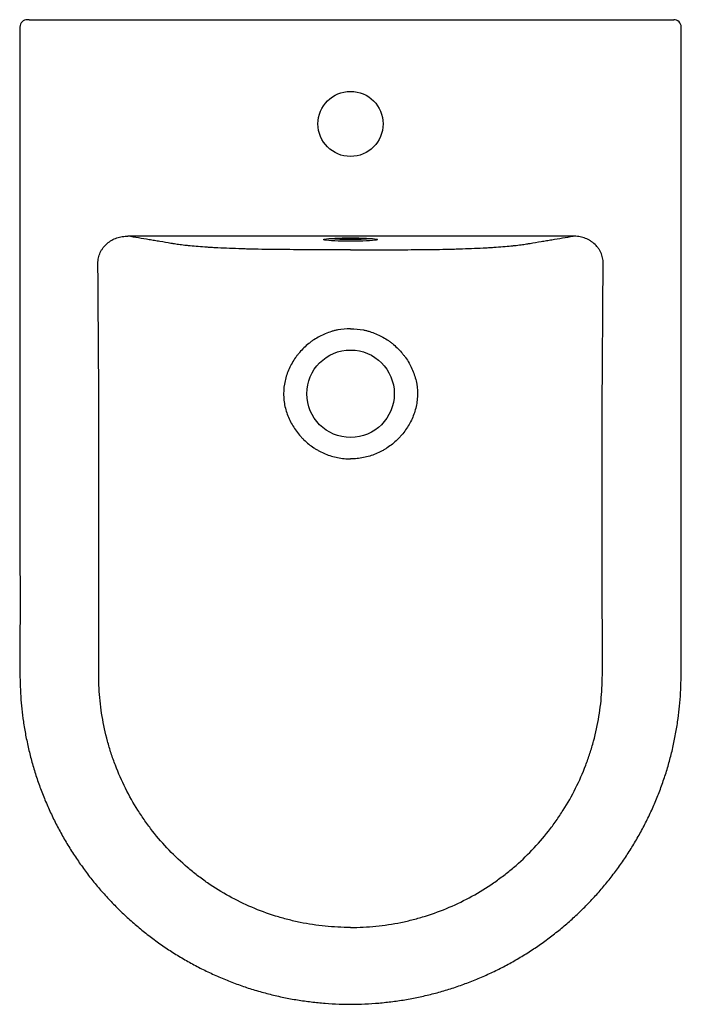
# Model space of a CAD drawing. Header units: millimetres. Extents: x 5033.545 to 5033.901, y 2343.027 to 2343.556.
import ezdxf

# ---------------------------------------------------------------- set-up
doc = ezdxf.new("R2010")
doc.units = ezdxf.units.MM
doc.layers.add('SANINDUSA', color=3, linetype='Continuous')

msp = doc.modelspace()

# ---------------------------------------------------------------- linework, layer by layer
at = {"layer": 'SANINDUSA'}
for p, q in [((5033.550154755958, 2343.55580351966), (5033.549154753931, 2343.55580351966)), ((5033.550154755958, 2343.55580351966), (5033.895583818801, 2343.55580351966)), ((5033.895583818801, 2343.55580351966), (5033.896583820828, 2343.55580351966)), ((5033.842515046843, 2343.439516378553), (5033.603223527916, 2343.439516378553))]:
    msp.add_line(p, q, dxfattribs=at)
at = {"layer": 'SANINDUSA', "flags": 128}
for points in [[(5033.708877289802, 2343.437434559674), (5033.708547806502, 2343.437528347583), (5033.708369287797, 2343.437666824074), (5033.708457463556, 2343.437764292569)], [(5033.708457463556, 2343.437764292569), (5033.708547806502, 2343.437805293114), (5033.709078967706, 2343.43794036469), (5033.709949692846, 2343.43806869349), (5033.711138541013, 2343.438187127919), (5033.712616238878, 2343.4382927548), (5033.714346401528, 2343.43838296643), (5033.716286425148, 2343.438455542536), (5033.718388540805, 2343.438508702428), (5033.720600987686, 2343.438541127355), (5033.72286928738, 2343.438552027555)], [(5033.72286928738, 2343.438552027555), (5033.725137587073, 2343.438541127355), (5033.727350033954, 2343.438508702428), (5033.729452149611, 2343.438455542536), (5033.731392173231, 2343.43838296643), (5033.733122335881, 2343.4382927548), (5033.734600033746, 2343.438187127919), (5033.735788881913, 2343.43806869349), (5033.736659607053, 2343.43794036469), (5033.737190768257, 2343.437805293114), (5033.737267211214, 2343.437771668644)], [(5033.737267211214, 2343.437771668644), (5033.737369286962, 2343.437666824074), (5033.737190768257, 2343.437528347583), (5033.736946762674, 2343.437454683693)], [(5033.736946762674, 2343.437454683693), (5033.736659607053, 2343.437393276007), (5033.735788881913, 2343.437264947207), (5033.734600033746, 2343.437146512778), (5033.733122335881, 2343.437040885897), (5033.731392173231, 2343.436950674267), (5033.729452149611, 2343.436878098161), (5033.727350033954, 2343.436824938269), (5033.725137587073, 2343.436792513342), (5033.72286928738, 2343.436781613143), (5033.720600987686, 2343.436792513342), (5033.718388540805, 2343.436824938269), (5033.716286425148, 2343.436878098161), (5033.714346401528, 2343.436950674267), (5033.712616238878, 2343.437040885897), (5033.711138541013, 2343.437146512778), (5033.709949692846, 2343.437264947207), (5033.709078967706, 2343.437393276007), (5033.708877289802, 2343.437434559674)]]:
    msp.add_lwpolyline(points, dxfattribs=at)
at = {"layer": 'SANINDUSA'}
for centre, radius in [((5033.722869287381, 2343.49980351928), 0.0175), ((5033.72286928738, 2343.35480351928), 0.02349999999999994)]:
    msp.add_circle(centre, radius, dxfattribs=at)
for centre, radius, start, end in [((5033.549154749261, 2343.55180351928), 0.004000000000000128, 90, 180), ((5033.896583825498, 2343.55180351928), 0.004000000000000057, 0, 90), ((5033.72286928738, 2343.593055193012), 0.1552520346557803, 265.8097448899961, 274.1902551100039)]:
    msp.add_arc(centre, radius, start, end, dxfattribs=at)
for points, knots in [([(5033.545154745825, 2343.55180351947), (5033.545175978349, 2343.500516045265), (5033.545213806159, 2343.409142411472), (5033.545013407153, 2343.297726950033), (5033.545323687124, 2343.233608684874), (5033.545073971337, 2343.208802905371), (5033.545177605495, 2343.204040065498), (5033.545194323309, 2343.203271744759)], [0, 0, 0, 0, 0.4414599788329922, 0.7865039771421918, 0.9589948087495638, 0.9933852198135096, 1, 1, 1, 1]), ([(5033.900552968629, 2343.203271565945), (5033.900561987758, 2343.203632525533), (5033.900643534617, 2343.206896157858), (5033.900577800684, 2343.214284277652), (5033.900589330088, 2343.232798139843), (5033.900564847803, 2343.34571283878), (5033.900574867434, 2343.454502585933), (5033.900583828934, 2343.55180351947)], [0, 0, 0, 0, 0.003107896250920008, 0.02810018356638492, 0.06358306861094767, 0.1624740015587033, 0.9999999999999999, 0.9999999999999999, 0.9999999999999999, 0.9999999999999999]), ([(5033.587108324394, 2343.424788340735), (5033.587101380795, 2343.42530206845), (5033.58712334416, 2343.42581354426), (5033.587224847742, 2343.426832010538), (5033.587305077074, 2343.427341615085), (5033.587628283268, 2343.428838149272), (5033.587951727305, 2343.429795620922), (5033.58859240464, 2343.431173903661), (5033.588832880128, 2343.431624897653), (5033.589364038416, 2343.432501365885), (5033.589650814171, 2343.432920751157), (5033.590570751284, 2343.434125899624), (5033.591262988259, 2343.434859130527), (5033.592415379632, 2343.4358575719), (5033.592820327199, 2343.436174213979), (5033.593649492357, 2343.436759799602), (5033.594075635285, 2343.437030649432), (5033.595386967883, 2343.437780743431), (5033.596304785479, 2343.438198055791), (5033.597745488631, 2343.438702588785), (5033.598234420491, 2343.438849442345), (5033.599214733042, 2343.439097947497), (5033.599708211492, 2343.439200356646), (5033.601198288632, 2343.439444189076), (5033.602204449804, 2343.439522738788), (5033.60322352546, 2343.439516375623)], [0, 0, 0, 0, 0.06250000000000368, 0.06250000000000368, 0.1250000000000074, 0.1250000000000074, 0.250000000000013, 0.250000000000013, 0.3125000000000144, 0.3125000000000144, 0.3750000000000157, 0.3750000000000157, 0.5000000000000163, 0.5000000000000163, 0.5625000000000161, 0.5625000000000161, 0.6250000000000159, 0.6250000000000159, 0.7500000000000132, 0.7500000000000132, 0.8125000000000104, 0.8125000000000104, 0.8750000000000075, 0.8750000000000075, 1, 1, 1, 1]), ([(5033.626330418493, 2343.435624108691), (5033.624346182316, 2343.435947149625), (5033.622392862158, 2343.436270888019), (5033.619490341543, 2343.43675711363), (5033.618527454, 2343.436919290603), (5033.616608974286, 2343.437243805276), (5033.615654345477, 2343.4374061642), (5033.610875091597, 2343.438217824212), (5033.607050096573, 2343.438867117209), (5033.60322352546, 2343.439516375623)], [0, 0, 0, 0, 0.2500000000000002, 0.2500000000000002, 0.3750000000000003, 0.3750000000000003, 0.5000000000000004, 0.5000000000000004, 1, 1, 1, 1]), ([(5033.819408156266, 2343.435624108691), (5033.821392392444, 2343.435947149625), (5033.823345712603, 2343.436270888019), (5033.826248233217, 2343.43675711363), (5033.82721112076, 2343.436919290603), (5033.829129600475, 2343.437243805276), (5033.830084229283, 2343.4374061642), (5033.834863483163, 2343.438217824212), (5033.838688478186, 2343.438867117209), (5033.842515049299, 2343.439516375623)], [0, 0, 0, 0, 0.2500000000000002, 0.2500000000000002, 0.3750000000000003, 0.3750000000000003, 0.5000000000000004, 0.5000000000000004, 1, 1, 1, 1]), ([(5033.858630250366, 2343.424788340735), (5033.858637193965, 2343.42530206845), (5033.8586152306, 2343.42581354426), (5033.858513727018, 2343.426832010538), (5033.858433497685, 2343.427341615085), (5033.858110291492, 2343.428838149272), (5033.857786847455, 2343.429795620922), (5033.85714617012, 2343.431173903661), (5033.856905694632, 2343.431624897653), (5033.856374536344, 2343.432501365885), (5033.856087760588, 2343.432920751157), (5033.855167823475, 2343.434125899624), (5033.854475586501, 2343.434859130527), (5033.853323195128, 2343.4358575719), (5033.852918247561, 2343.436174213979), (5033.852089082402, 2343.436759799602), (5033.851662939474, 2343.437030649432), (5033.850351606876, 2343.437780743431), (5033.849433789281, 2343.438198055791), (5033.847993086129, 2343.438702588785), (5033.847504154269, 2343.438849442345), (5033.846523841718, 2343.439097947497), (5033.846030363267, 2343.439200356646), (5033.844540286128, 2343.439444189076), (5033.843534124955, 2343.439522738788), (5033.842515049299, 2343.439516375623)], [0, 0, 0, 0, 0.06250000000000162, 0.06250000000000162, 0.1250000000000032, 0.1250000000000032, 0.2500000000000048, 0.2500000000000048, 0.3125000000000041, 0.3125000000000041, 0.3750000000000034, 0.3750000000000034, 0.4999999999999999, 0.4999999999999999, 0.562499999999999, 0.562499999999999, 0.6249999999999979, 0.6249999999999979, 0.7499999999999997, 0.7499999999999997, 0.8124999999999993, 0.8124999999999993, 0.874999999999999, 0.874999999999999, 1, 1, 1, 1]), ([(5033.72286928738, 2343.432138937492), (5033.720302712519, 2343.432139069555), (5033.717737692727, 2343.43214044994), (5033.712610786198, 2343.432145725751), (5033.71004891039, 2343.43214962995), (5033.704929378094, 2343.432160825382), (5033.702371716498, 2343.432168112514), (5033.697262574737, 2343.432187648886), (5033.694711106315, 2343.432199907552), (5033.689617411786, 2343.432231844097), (5033.687075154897, 2343.432251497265), (5033.683272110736, 2343.432289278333), (5033.682006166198, 2343.432303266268), (5033.679478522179, 2343.43233464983), (5033.67821420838, 2343.43235209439), (5033.674469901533, 2343.432410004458), (5033.672028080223, 2343.432456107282), (5033.669067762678, 2343.432526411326), (5033.668480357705, 2343.43254111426), (5033.667315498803, 2343.432571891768), (5033.66673851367, 2343.432588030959), (5033.665017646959, 2343.432637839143), (5033.663884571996, 2343.432672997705), (5033.660528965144, 2343.432784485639), (5033.658348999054, 2343.432866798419), (5033.65410870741, 2343.433047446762), (5033.652079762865, 2343.43314442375), (5033.64965108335, 2343.433273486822), (5033.649170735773, 2343.433299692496), (5033.648220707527, 2343.433352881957), (5033.647751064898, 2343.43337986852), (5033.646830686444, 2343.433435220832), (5033.646377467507, 2343.433463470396), (5033.645489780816, 2343.433520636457), (5033.645054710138, 2343.433549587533), (5033.642919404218, 2343.433696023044), (5033.641337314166, 2343.433818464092), (5033.638369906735, 2343.434071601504), (5033.636985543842, 2343.434202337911), (5033.635039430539, 2343.43440391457), (5033.634412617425, 2343.434472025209), (5033.633201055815, 2343.434610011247), (5033.632615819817, 2343.434679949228), (5033.630924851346, 2343.434891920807), (5033.629888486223, 2343.435035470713), (5033.628460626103, 2343.435253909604), (5033.62800584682, 2343.435327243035), (5033.62735465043, 2343.4354380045), (5033.627142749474, 2343.435475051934), (5033.626729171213, 2343.435549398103), (5033.626528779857, 2343.435586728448), (5033.626330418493, 2343.435624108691)], [0, 0, 0, 0, 0.06249999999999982, 0.06249999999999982, 0.1249999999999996, 0.1249999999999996, 0.1874999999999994, 0.1874999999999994, 0.2499999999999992, 0.2499999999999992, 0.3124999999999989, 0.3124999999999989, 0.3437499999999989, 0.3437499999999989, 0.3749999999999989, 0.3749999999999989, 0.4374999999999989, 0.4374999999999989, 0.4531249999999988, 0.4531249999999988, 0.4687499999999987, 0.4687499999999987, 0.4999999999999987, 0.4999999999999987, 0.5624999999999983, 0.5624999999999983, 0.6249999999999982, 0.6249999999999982, 0.6406249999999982, 0.6406249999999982, 0.6562499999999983, 0.6562499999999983, 0.6718749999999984, 0.6718749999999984, 0.6874999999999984, 0.6874999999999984, 0.749999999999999, 0.749999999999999, 0.8124999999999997, 0.8124999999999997, 0.8437499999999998, 0.8437499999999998, 0.8749999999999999, 0.8749999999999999, 0.9375, 0.9375, 0.9687500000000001, 0.9687500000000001, 0.984375, 0.984375, 1, 1, 1, 1]), ([(5033.72286928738, 2343.432138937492), (5033.725435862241, 2343.432139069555), (5033.728000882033, 2343.43214044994), (5033.733127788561, 2343.432145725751), (5033.73568966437, 2343.43214962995), (5033.740809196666, 2343.432160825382), (5033.743366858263, 2343.432168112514), (5033.748476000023, 2343.432187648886), (5033.751027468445, 2343.432199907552), (5033.756121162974, 2343.432231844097), (5033.758663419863, 2343.432251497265), (5033.762466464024, 2343.432289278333), (5033.763732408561, 2343.432303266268), (5033.76626005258, 2343.43233464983), (5033.76752436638, 2343.43235209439), (5033.771268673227, 2343.432410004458), (5033.773710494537, 2343.432456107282), (5033.776670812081, 2343.432526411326), (5033.777258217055, 2343.43254111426), (5033.778423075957, 2343.432571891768), (5033.77900006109, 2343.432588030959), (5033.780720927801, 2343.432637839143), (5033.781854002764, 2343.432672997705), (5033.785209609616, 2343.432784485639), (5033.787389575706, 2343.432866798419), (5033.791629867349, 2343.433047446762), (5033.793658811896, 2343.43314442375), (5033.796087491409, 2343.433273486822), (5033.796567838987, 2343.433299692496), (5033.797517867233, 2343.433352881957), (5033.797987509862, 2343.43337986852), (5033.798907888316, 2343.433435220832), (5033.799361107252, 2343.433463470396), (5033.800248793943, 2343.433520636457), (5033.800683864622, 2343.433549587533), (5033.802819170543, 2343.433696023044), (5033.804401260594, 2343.433818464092), (5033.807368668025, 2343.434071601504), (5033.808753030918, 2343.434202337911), (5033.81069914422, 2343.43440391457), (5033.811325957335, 2343.434472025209), (5033.812537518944, 2343.434610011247), (5033.813122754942, 2343.434679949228), (5033.814813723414, 2343.434891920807), (5033.815850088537, 2343.435035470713), (5033.817277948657, 2343.435253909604), (5033.81773272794, 2343.435327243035), (5033.818383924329, 2343.4354380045), (5033.818595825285, 2343.435475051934), (5033.819009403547, 2343.435549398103), (5033.819209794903, 2343.435586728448), (5033.819408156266, 2343.435624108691)], [0, 0, 0, 0, 0.06249999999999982, 0.06249999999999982, 0.1249999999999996, 0.1249999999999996, 0.1874999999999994, 0.1874999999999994, 0.2499999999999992, 0.2499999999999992, 0.3124999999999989, 0.3124999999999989, 0.3437499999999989, 0.3437499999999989, 0.3749999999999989, 0.3749999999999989, 0.4374999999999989, 0.4374999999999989, 0.4531249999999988, 0.4531249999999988, 0.4687499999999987, 0.4687499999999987, 0.4999999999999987, 0.4999999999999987, 0.5624999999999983, 0.5624999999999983, 0.6249999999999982, 0.6249999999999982, 0.6406249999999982, 0.6406249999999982, 0.6562499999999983, 0.6562499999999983, 0.6718749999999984, 0.6718749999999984, 0.6874999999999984, 0.6874999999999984, 0.749999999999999, 0.749999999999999, 0.8124999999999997, 0.8124999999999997, 0.8437499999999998, 0.8437499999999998, 0.8749999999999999, 0.8749999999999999, 0.9375, 0.9375, 0.9687500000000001, 0.9687500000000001, 0.984375, 0.984375, 1, 1, 1, 1]), ([(5033.72286928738, 2343.068000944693), (5033.718291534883, 2343.068001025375), (5033.713747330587, 2343.068233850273), (5033.704723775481, 2343.06914942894), (5033.700244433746, 2343.069832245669), (5033.693574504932, 2343.071196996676), (5033.691359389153, 2343.071708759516), (5033.688049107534, 2343.072562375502), (5033.686947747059, 2343.072861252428), (5033.684749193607, 2343.073487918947), (5033.683651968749, 2343.07381577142), (5033.678205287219, 2343.075518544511), (5033.673950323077, 2343.077089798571), (5033.665640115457, 2343.080640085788), (5033.661584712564, 2343.082618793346), (5033.653672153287, 2343.086980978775), (5033.649815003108, 2343.089364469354), (5033.645122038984, 2343.092606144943), (5033.644188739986, 2343.093268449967), (5033.642340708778, 2343.094615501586), (5033.64142717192, 2343.09529932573), (5033.638717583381, 2343.097381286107), (5033.636952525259, 2343.098809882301), (5033.631779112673, 2343.103215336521), (5033.628492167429, 2343.106311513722), (5033.622240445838, 2343.112820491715), (5033.61927526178, 2343.116232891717), (5033.615071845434, 2343.12159164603), (5033.613711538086, 2343.123418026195), (5033.611733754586, 2343.126219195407), (5033.611085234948, 2343.127162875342), (5033.609816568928, 2343.12905998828), (5033.609195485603, 2343.130014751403), (5033.606155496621, 2343.134819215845), (5033.603932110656, 2343.138760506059), (5033.599891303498, 2343.146833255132), (5033.598074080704, 2343.150964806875), (5033.595656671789, 2343.157306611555), (5033.594902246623, 2343.159444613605), (5033.593848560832, 2343.162688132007), (5033.593510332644, 2343.163775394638), (5033.592860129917, 2343.165962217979), (5033.592547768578, 2343.167063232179), (5033.591057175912, 2343.172581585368), (5033.59009787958, 2343.177014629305), (5033.588628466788, 2343.185916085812), (5033.5881176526, 2343.190384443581), (5033.587682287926, 2343.197113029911), (5033.587592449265, 2343.199360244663), (5033.587549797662, 2343.202174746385), (5033.587544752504, 2343.202737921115), (5033.587541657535, 2343.203864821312), (5033.587543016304, 2343.204428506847), (5033.587543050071, 2343.206119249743), (5033.587543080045, 2343.207246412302), (5033.587543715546, 2343.226408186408), (5033.587546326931, 2343.244442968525), (5033.587553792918, 2343.280512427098), (5033.587554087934, 2343.298547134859), (5033.587581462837, 2343.32559927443), (5033.587595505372, 2343.334616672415), (5033.587584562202, 2343.348142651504), (5033.587577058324, 2343.352651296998), (5033.587538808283, 2343.361668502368), (5033.587507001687, 2343.366177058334), (5033.587439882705, 2343.37519415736), (5033.587406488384, 2343.379702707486), (5033.587346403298, 2343.38871983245), (5033.587317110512, 2343.3932283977), (5033.587227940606, 2343.406754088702), (5033.587168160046, 2343.415771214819), (5033.587108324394, 2343.424788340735)], [0, 0, 0, 0, 0.0312499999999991, 0.0312499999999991, 0.06249999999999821, 0.06249999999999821, 0.0781249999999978, 0.0781249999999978, 0.08593749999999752, 0.08593749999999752, 0.09374999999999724, 0.09374999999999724, 0.1249999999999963, 0.1249999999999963, 0.1562499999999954, 0.1562499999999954, 0.1874999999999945, 0.1874999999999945, 0.1953124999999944, 0.1953124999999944, 0.2031249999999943, 0.2031249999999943, 0.2187499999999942, 0.2187499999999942, 0.2499999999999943, 0.2499999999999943, 0.2812499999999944, 0.2812499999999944, 0.2968749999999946, 0.2968749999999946, 0.3046874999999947, 0.3046874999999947, 0.3124999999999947, 0.3124999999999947, 0.3437499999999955, 0.3437499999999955, 0.3749999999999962, 0.3749999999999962, 0.3906249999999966, 0.3906249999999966, 0.3984374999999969, 0.3984374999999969, 0.4062499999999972, 0.4062499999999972, 0.4374999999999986, 0.4374999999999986, 0.46875, 0.46875, 0.4843750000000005, 0.4843750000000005, 0.4882812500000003, 0.4882812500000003, 0.4921875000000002, 0.4921875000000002, 0.4999999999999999, 0.4999999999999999, 0.6249999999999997, 0.6249999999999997, 0.7499999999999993, 0.7499999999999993, 0.8124999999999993, 0.8124999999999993, 0.8437499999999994, 0.8437499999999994, 0.8749999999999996, 0.8749999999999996, 0.9062499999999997, 0.9062499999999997, 0.9374999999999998, 0.9374999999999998, 1, 1, 1, 1]), ([(5033.72286928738, 2343.068000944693), (5033.727447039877, 2343.068001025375), (5033.731991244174, 2343.068233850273), (5033.741014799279, 2343.06914942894), (5033.745494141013, 2343.069832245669), (5033.752164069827, 2343.071196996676), (5033.754379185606, 2343.071708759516), (5033.757689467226, 2343.072562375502), (5033.7587908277, 2343.072861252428), (5033.760989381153, 2343.073487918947), (5033.762086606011, 2343.07381577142), (5033.767533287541, 2343.075518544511), (5033.771788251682, 2343.077089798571), (5033.780098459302, 2343.080640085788), (5033.784153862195, 2343.082618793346), (5033.792066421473, 2343.086980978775), (5033.795923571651, 2343.089364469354), (5033.800616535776, 2343.092606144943), (5033.801549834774, 2343.093268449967), (5033.803397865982, 2343.094615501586), (5033.804311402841, 2343.09529932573), (5033.807020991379, 2343.097381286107), (5033.808786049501, 2343.098809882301), (5033.813959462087, 2343.103215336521), (5033.817246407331, 2343.106311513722), (5033.823498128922, 2343.112820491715), (5033.826463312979, 2343.116232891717), (5033.830666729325, 2343.12159164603), (5033.832027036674, 2343.123418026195), (5033.834004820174, 2343.126219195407), (5033.834653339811, 2343.127162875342), (5033.835922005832, 2343.12905998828), (5033.836543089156, 2343.130014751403), (5033.839583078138, 2343.134819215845), (5033.841806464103, 2343.138760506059), (5033.845847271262, 2343.146833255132), (5033.847664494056, 2343.150964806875), (5033.850081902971, 2343.157306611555), (5033.850836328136, 2343.159444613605), (5033.851890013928, 2343.162688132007), (5033.852228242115, 2343.163775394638), (5033.852878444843, 2343.165962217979), (5033.853190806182, 2343.167063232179), (5033.854681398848, 2343.172581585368), (5033.855640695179, 2343.177014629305), (5033.857110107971, 2343.185916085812), (5033.857620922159, 2343.190384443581), (5033.858056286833, 2343.197113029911), (5033.858146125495, 2343.199360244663), (5033.858188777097, 2343.202174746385), (5033.858193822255, 2343.202737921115), (5033.858196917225, 2343.203864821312), (5033.858195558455, 2343.204428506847), (5033.858195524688, 2343.206119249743), (5033.858195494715, 2343.207246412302), (5033.858194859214, 2343.226408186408), (5033.858192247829, 2343.244442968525), (5033.858184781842, 2343.280512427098), (5033.858184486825, 2343.298547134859), (5033.858157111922, 2343.32559927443), (5033.858143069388, 2343.334616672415), (5033.858154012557, 2343.348142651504), (5033.858161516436, 2343.352651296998), (5033.858199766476, 2343.361668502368), (5033.858231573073, 2343.366177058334), (5033.858298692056, 2343.37519415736), (5033.858332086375, 2343.379702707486), (5033.858392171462, 2343.38871983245), (5033.858421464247, 2343.3932283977), (5033.858510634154, 2343.406754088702), (5033.858570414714, 2343.415771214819), (5033.858630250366, 2343.424788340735)], [0, 0, 0, 0, 0.03124999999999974, 0.03124999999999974, 0.06249999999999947, 0.06249999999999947, 0.07812499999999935, 0.07812499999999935, 0.08593749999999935, 0.08593749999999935, 0.09374999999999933, 0.09374999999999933, 0.1249999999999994, 0.1249999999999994, 0.1562499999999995, 0.1562499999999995, 0.1874999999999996, 0.1874999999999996, 0.1953124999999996, 0.1953124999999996, 0.2031249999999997, 0.2031249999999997, 0.2187499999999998, 0.2187499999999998, 0.2500000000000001, 0.2500000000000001, 0.2812500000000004, 0.2812500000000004, 0.2968750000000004, 0.2968750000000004, 0.3046875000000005, 0.3046875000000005, 0.3125000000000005, 0.3125000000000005, 0.3437500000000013, 0.3437500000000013, 0.3750000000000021, 0.3750000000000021, 0.3906250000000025, 0.3906250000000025, 0.3984375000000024, 0.3984375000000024, 0.4062500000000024, 0.4062500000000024, 0.4375000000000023, 0.4375000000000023, 0.4687500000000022, 0.4687500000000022, 0.4843750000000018, 0.4843750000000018, 0.4882812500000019, 0.4882812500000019, 0.4921875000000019, 0.4921875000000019, 0.500000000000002, 0.500000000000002, 0.6250000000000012, 0.6250000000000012, 0.7500000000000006, 0.7500000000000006, 0.8125000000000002, 0.8125000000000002, 0.8437500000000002, 0.8437500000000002, 0.8750000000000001, 0.8750000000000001, 0.9062500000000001, 0.9062500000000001, 0.9375000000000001, 0.9375000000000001, 1, 1, 1, 1]), ([(5033.722869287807, 2343.389768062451), (5033.720535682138, 2343.389768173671), (5033.718234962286, 2343.389539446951), (5033.715399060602, 2343.388975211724), (5033.714833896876, 2343.388848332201), (5033.71370764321, 2343.388566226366), (5033.713145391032, 2343.388410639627), (5033.711473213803, 2343.387903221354), (5033.710383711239, 2343.387512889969), (5033.707188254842, 2343.386191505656), (5033.705154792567, 2343.385111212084), (5033.70273420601, 2343.383511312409), (5033.702254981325, 2343.383177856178), (5033.701315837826, 2343.382490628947), (5033.700856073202, 2343.382137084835), (5033.699505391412, 2343.381047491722), (5033.698643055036, 2343.380282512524), (5033.696991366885, 2343.378678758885), (5033.696201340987, 2343.377840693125), (5033.695071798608, 2343.376527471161), (5033.694704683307, 2343.376080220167), (5033.693989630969, 2343.375166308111), (5033.693640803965, 2343.374698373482), (5033.691959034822, 2343.372327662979), (5033.690810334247, 2343.370334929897), (5033.689387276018, 2343.367198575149), (5033.688963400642, 2343.366128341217), (5033.688223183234, 2343.363934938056), (5033.687906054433, 2343.362805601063), (5033.687147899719, 2343.359416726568), (5033.686888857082, 2343.357136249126), (5033.686881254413, 2343.353682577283), (5033.68694258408, 2343.352524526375), (5033.687196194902, 2343.350202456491), (5033.687386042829, 2343.349058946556), (5033.68813265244, 2343.345677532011), (5033.688864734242, 2343.343488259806), (5033.690301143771, 2343.340297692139), (5033.690830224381, 2343.339264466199), (5033.69198034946, 2343.337260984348), (5033.692601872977, 2343.336289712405), (5033.693935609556, 2343.334406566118), (5033.694647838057, 2343.333494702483), (5033.695785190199, 2343.332172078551), (5033.696176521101, 2343.331738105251), (5033.696974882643, 2343.330893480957), (5033.69738252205, 2343.330481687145), (5033.699460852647, 2343.328472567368), (5033.701253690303, 2343.327027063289), (5033.703666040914, 2343.325433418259), (5033.704157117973, 2343.325125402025), (5033.705156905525, 2343.324531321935), (5033.705666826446, 2343.324244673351), (5033.707207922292, 2343.323426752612), (5033.708253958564, 2343.322935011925), (5033.71144678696, 2343.321616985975), (5033.713647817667, 2343.320946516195), (5033.717061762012, 2343.320263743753), (5033.718220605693, 2343.320090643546), (5033.72053814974, 2343.31986108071), (5033.721701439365, 2343.319803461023), (5033.72286928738, 2343.31980351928)], [0, 0, 0, 0, 0.0625000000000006, 0.0625000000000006, 0.07812500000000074, 0.07812500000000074, 0.09375000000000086, 0.09375000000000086, 0.1250000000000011, 0.1250000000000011, 0.1875000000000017, 0.1875000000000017, 0.2031250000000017, 0.2031250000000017, 0.2187500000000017, 0.2187500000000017, 0.2500000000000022, 0.2500000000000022, 0.2812500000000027, 0.2812500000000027, 0.2968750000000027, 0.2968750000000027, 0.3125000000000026, 0.3125000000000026, 0.3750000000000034, 0.3750000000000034, 0.4062500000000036, 0.4062500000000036, 0.4375000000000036, 0.4375000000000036, 0.5000000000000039, 0.5000000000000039, 0.5312500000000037, 0.5312500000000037, 0.5625000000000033, 0.5625000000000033, 0.6250000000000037, 0.6250000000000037, 0.6562500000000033, 0.6562500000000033, 0.6875000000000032, 0.6875000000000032, 0.7187500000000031, 0.7187500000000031, 0.734375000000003, 0.734375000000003, 0.7500000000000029, 0.7500000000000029, 0.8125000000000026, 0.8125000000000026, 0.8281250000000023, 0.8281250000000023, 0.8437500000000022, 0.8437500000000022, 0.8750000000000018, 0.8750000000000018, 0.937500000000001, 0.937500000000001, 0.9687500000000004, 0.9687500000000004, 1, 1, 1, 1]), ([(5033.722869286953, 2343.389768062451), (5033.725202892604, 2343.389768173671), (5033.727503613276, 2343.389539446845), (5033.73033951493, 2343.388975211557), (5033.730904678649, 2343.388848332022), (5033.732030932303, 2343.388566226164), (5033.732593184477, 2343.388410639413), (5033.734265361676, 2343.387903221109), (5033.735354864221, 2343.387512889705), (5033.738550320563, 2343.386191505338), (5033.740583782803, 2343.385111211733), (5033.743004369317, 2343.38351131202), (5033.743483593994, 2343.383177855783), (5033.744422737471, 2343.382490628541), (5033.744882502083, 2343.382137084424), (5033.746233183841, 2343.381047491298), (5033.747095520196, 2343.380282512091), (5033.748747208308, 2343.378678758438), (5033.749537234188, 2343.377840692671), (5033.750666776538, 2343.376527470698), (5033.751033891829, 2343.3760802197), (5033.75174894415, 2343.375166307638), (5033.752097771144, 2343.374698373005), (5033.753779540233, 2343.3723276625), (5033.754928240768, 2343.370334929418), (5033.756351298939, 2343.367198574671), (5033.756775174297, 2343.36612834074), (5033.757515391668, 2343.363934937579), (5033.757832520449, 2343.362805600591), (5033.758590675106, 2343.359416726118), (5033.75884971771, 2343.35713624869), (5033.758857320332, 2343.353682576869), (5033.75879599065, 2343.352524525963), (5033.758542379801, 2343.350202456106), (5033.758352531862, 2343.349058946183), (5033.757605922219, 2343.345677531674), (5033.7568738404, 2343.343488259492), (5033.755437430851, 2343.340297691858), (5033.754908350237, 2343.339264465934), (5033.753758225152, 2343.337260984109), (5033.753136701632, 2343.336289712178), (5033.751802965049, 2343.334406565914), (5033.751090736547, 2343.33349470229), (5033.749953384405, 2343.332172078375), (5033.749562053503, 2343.331738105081), (5033.748763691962, 2343.330893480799), (5033.748356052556, 2343.330481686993), (5033.746277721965, 2343.328472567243), (5033.744484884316, 2343.327027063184), (5033.742072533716, 2343.325433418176), (5033.741581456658, 2343.325125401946), (5033.740581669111, 2343.324531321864), (5033.740071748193, 2343.324244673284), (5033.738530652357, 2343.323426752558), (5033.737484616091, 2343.322935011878), (5033.734291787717, 2343.321616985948), (5033.732090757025, 2343.320946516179), (5033.728676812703, 2343.320263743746), (5033.727517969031, 2343.320090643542), (5033.725200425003, 2343.319861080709), (5033.724037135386, 2343.319803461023), (5033.72286928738, 2343.31980351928)], [0, 0, 0, 0, 0.06250000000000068, 0.06250000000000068, 0.07812500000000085, 0.07812500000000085, 0.09375000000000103, 0.09375000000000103, 0.1250000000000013, 0.1250000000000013, 0.1875000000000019, 0.1875000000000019, 0.2031250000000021, 0.2031250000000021, 0.2187500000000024, 0.2187500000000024, 0.2500000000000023, 0.2500000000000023, 0.2812500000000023, 0.2812500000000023, 0.2968750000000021, 0.2968750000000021, 0.3125000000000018, 0.3125000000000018, 0.3749999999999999, 0.3749999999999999, 0.4062499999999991, 0.4062499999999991, 0.4374999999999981, 0.4374999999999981, 0.4999999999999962, 0.4999999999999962, 0.5312499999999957, 0.5312499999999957, 0.5624999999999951, 0.5624999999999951, 0.6249999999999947, 0.6249999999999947, 0.6562499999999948, 0.6562499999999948, 0.687499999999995, 0.687499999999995, 0.7187499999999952, 0.7187499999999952, 0.7343749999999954, 0.7343749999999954, 0.7499999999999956, 0.7499999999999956, 0.8124999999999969, 0.8124999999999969, 0.8281249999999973, 0.8281249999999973, 0.8437499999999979, 0.8437499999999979, 0.8749999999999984, 0.8749999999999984, 0.9374999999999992, 0.9374999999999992, 0.9687499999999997, 0.9687499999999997, 1, 1, 1, 1]), ([(5033.545194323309, 2343.203271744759), (5033.545223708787, 2343.201911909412), (5033.545277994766, 2343.198178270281), (5033.545557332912, 2343.192231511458), (5033.546126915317, 2343.185384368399), (5033.547014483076, 2343.178463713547), (5033.548211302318, 2343.171318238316), (5033.549754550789, 2343.164024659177), (5033.551606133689, 2343.156788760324), (5033.553759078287, 2343.149637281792), (5033.55621522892, 2343.142589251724), (5033.558967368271, 2343.135648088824), (5033.562016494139, 2343.128808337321), (5033.565361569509, 2343.122076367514), (5033.568991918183, 2343.115478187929), (5033.572894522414, 2343.109040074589), (5033.577054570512, 2343.102787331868), (5033.581456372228, 2343.096742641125), (5033.586094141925, 2343.090915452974), (5033.590971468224, 2343.08529386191), (5033.596094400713, 2343.079867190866), (5033.601462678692, 2343.074638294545), (5033.607060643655, 2343.069625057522), (5033.612871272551, 2343.064844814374), (5033.618875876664, 2343.060314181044), (5033.625054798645, 2343.056048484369), (5033.631387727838, 2343.052061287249), (5033.637865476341, 2343.048359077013), (5033.644492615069, 2343.044932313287), (5033.65127170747, 2343.041780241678), (5033.658196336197, 2343.038908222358), (5033.665243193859, 2343.036327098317), (5033.672396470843, 2343.034043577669), (5033.679639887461, 2343.032063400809), (5033.686957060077, 2343.030391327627), (5033.694328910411, 2343.029032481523), (5033.701742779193, 2343.027985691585), (5033.709193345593, 2343.027257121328), (5033.71624010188, 2343.026834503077), (5033.720803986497, 2343.02680711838), (5033.72286865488, 2343.026794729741)], [0, 0, 0, 0, 0.01468352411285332, 0.04030441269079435, 0.06424323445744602, 0.08883259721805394, 0.1155994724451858, 0.1424293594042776, 0.1692820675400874, 0.1962015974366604, 0.2230245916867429, 0.2498256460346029, 0.2767797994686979, 0.3038375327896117, 0.3309475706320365, 0.3580496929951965, 0.385081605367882, 0.4119928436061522, 0.4387425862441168, 0.4654497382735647, 0.4923077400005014, 0.5192766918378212, 0.5463205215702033, 0.5734014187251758, 0.6004738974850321, 0.6274944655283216, 0.6544268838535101, 0.6812314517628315, 0.7080095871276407, 0.7349383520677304, 0.7619087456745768, 0.7889084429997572, 0.8159245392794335, 0.8429404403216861, 0.869943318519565, 0.8969220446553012, 0.9238338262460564, 0.9507403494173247, 0.9777152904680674, 1, 1, 1, 1]), ([(5033.722868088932, 2343.026777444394), (5033.722953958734, 2343.026775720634), (5033.725531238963, 2343.02672398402), (5033.730606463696, 2343.026913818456), (5033.7380836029, 2343.027371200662), (5033.74555240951, 2343.028181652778), (5033.752977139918, 2343.029293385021), (5033.760335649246, 2343.030719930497), (5033.767612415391, 2343.032450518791), (5033.77481531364, 2343.034487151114), (5033.78193544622, 2343.036827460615), (5033.788956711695, 2343.039467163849), (5033.795862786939, 2343.042400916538), (5033.802637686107, 2343.045622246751), (5033.809266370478, 2343.049124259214), (5033.815725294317, 2343.052894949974), (5033.822008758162, 2343.056931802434), (5033.828118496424, 2343.061229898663), (5033.834060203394, 2343.065793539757), (5033.83982054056, 2343.070614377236), (5033.845380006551, 2343.075677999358), (5033.850719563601, 2343.080968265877), (5033.855821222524, 2343.086467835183), (5033.860670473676, 2343.09216050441), (5033.865257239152, 2343.098036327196), (5033.869586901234, 2343.104097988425), (5033.873667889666, 2343.110350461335), (5033.877499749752, 2343.11679492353), (5033.881070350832, 2343.123414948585), (5033.884364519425, 2343.130186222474), (5033.887368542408, 2343.137082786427), (5033.890070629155, 2343.144077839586), (5033.892461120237, 2343.151146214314), (5033.894545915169, 2343.158301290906), (5033.896333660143, 2343.165550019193), (5033.897820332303, 2343.172898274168), (5033.898949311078, 2343.180044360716), (5033.89979123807, 2343.187102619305), (5033.900280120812, 2343.194022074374), (5033.900494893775, 2343.199463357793), (5033.900552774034, 2343.202533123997), (5033.900552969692, 2343.203271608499)], [0, 0, 0, 0, 0.0009271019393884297, 0.02782586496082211, 0.05477254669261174, 0.08178997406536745, 0.1088874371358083, 0.1357918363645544, 0.1626749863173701, 0.1896040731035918, 0.2165679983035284, 0.243554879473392, 0.2705506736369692, 0.2975394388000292, 0.3245085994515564, 0.351452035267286, 0.3782473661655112, 0.4051031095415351, 0.4320646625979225, 0.4590966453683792, 0.4861618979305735, 0.513213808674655, 0.5402096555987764, 0.5671126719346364, 0.5939116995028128, 0.6206485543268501, 0.6474986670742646, 0.6744848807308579, 0.7015580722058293, 0.728666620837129, 0.7557443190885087, 0.7827349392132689, 0.8095883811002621, 0.8362647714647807, 0.8631586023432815, 0.8901562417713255, 0.9171671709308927, 0.9412333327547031, 0.9668627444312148, 0.992025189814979, 1, 1, 1, 1])]:
    msp.add_open_spline(points, degree=3, knots=knots, dxfattribs=at)

doc.saveas('drawing.dxf')
